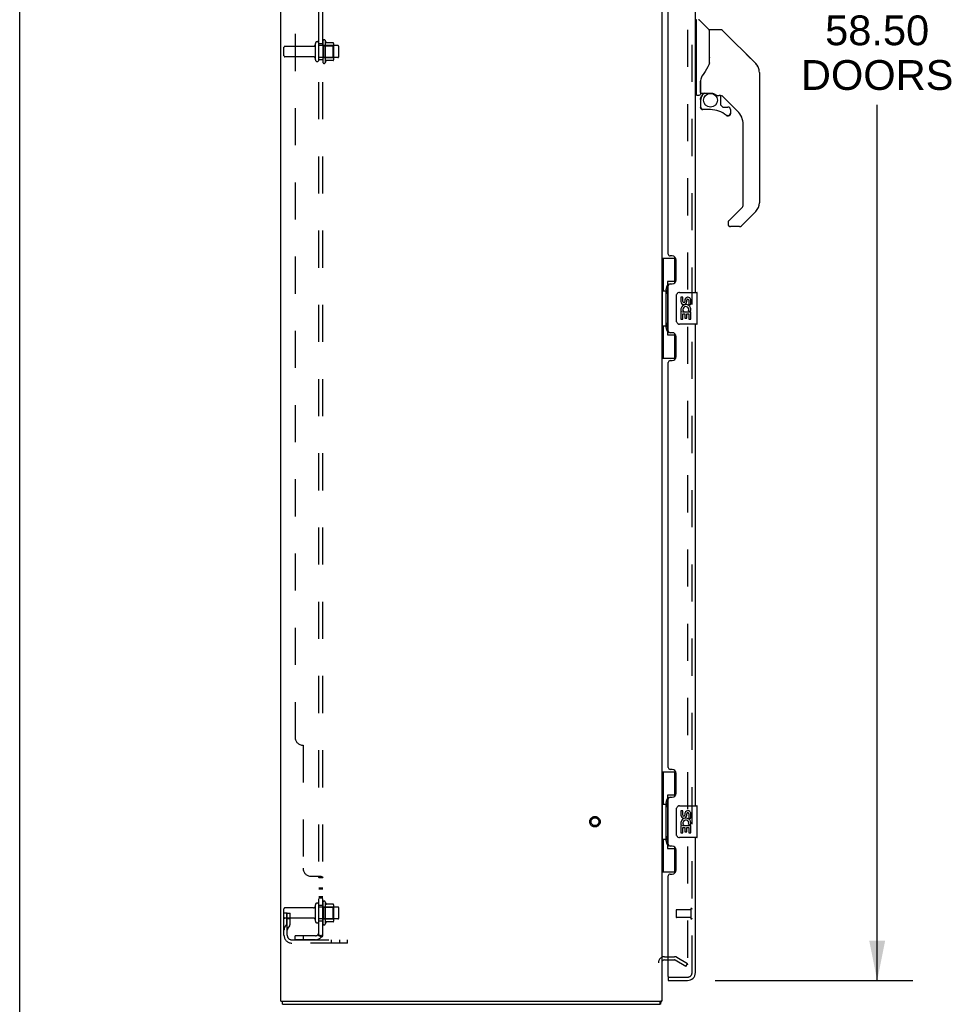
# Model space of a CAD drawing. Header units: inches. Extents: x 0 to 212, y 0 to 138.
# Tile 4 of 80: x 0 to 29, y 47 to 78. Entities that reach past the tile are written whole.
import ezdxf

# ---------------------------------------------------------------- set-up
doc = ezdxf.new("R2010")
doc.units = ezdxf.units.IN
doc.header["$LTSCALE"] = 11.6875
doc.header["$MEASUREMENT"] = 0
doc.linetypes.add('HIDDEN', pattern=[0.2, 0.1, -0.1])
doc.layers.get('0').update_dxf_attribs({"linetype": 'CONTINUOUS'})
for name, color, linetype in [('DEFAULT_2', 8, 'HIDDEN'), ('DIMENSIONS', 7, 'CONTINUOUS'), ('MAIN_DOOR_ASSEMBLY', 7, 'CONTINUOUS'), ('SECONDARY_DOOR_ASSEMBLY', 7, 'CONTINUOUS'), ('SUBPANEL', 7, 'CONTINUOUS')]:
    doc.layers.add(name, color=color, linetype=linetype)
doc.styles.get("Standard").update_dxf_attribs({"font": 'arial.ttf'})
doc.dimstyles.new('DIMSTYLE_1', dxfattribs={"dimtxt": 0.9375, "dimasz": 1.25, "dimexe": 0.09, "dimexo": 0.07, "dimgap": 0.0375, "dimtad": 0, "dimtih": 1, "dimtoh": 1, "dimzin": 4, "dimdsep": 46, "dimtxsty": 'Standard', "dimblk": '_FILLED', "dimblk1": '_FILLED', "dimblk2": '_FILLED', "dimcen": 0.09, "dimadec": 3, "dimazin": 1, "dimtfac": 1, "dimtdec": 3, "dimtofl": 0, "dimtmove": 0, "dimatfit": 3, "dimldrblk": '_FILLED', "dimfxl": 0, "dimtolj": 1, "dimtzin": 4, "dimarcsym": 0})

# ---------------------------------------------------------------- blocks, each defined once
blk = doc.blocks.new('_FILLED')
at = {"color": 0, "linetype": 'ByBlock'}
blk.add_solid([(0, 0), (-1, 0.2), (-1, -0.2)], dxfattribs=at)
blk = doc.blocks.new('*D1')
at = {"layer": 'DIMENSIONS', "color": 2, "linetype": 'Continuous'}
for p, q in [((21.905, 106.504), (28.127, 106.504)), ((27.002, 106.504), (27.002, 78.861)), ((27.002, 48.004), (27.002, 75.58)), ((21.905, 48.004), (28.127, 48.004))]:
    blk.add_line(p, q, dxfattribs=at)
at = {"layer": 'DIMENSIONS', "color": 2, "linetype": 'Continuous', "xscale": 1.25, "yscale": 1.25, "zscale": 1.25}
for p, rotation in [((27.002, 106.504), 90), ((27.002, 48.004), 270)]:
    blk.add_blockref('_FILLED', p, dxfattribs=dict(at, rotation=rotation))
at = {"layer": 'DIMENSIONS', "color": 2, "linetype": 'Continuous', "insert": (27.002, 78.392), "char_height": 0.9375, "width": 4.79554, "attachment_point": 2, "line_spacing_factor": 0.9}
blk.add_mtext('58.50\\PDOORS', dxfattribs=at)

msp = doc.modelspace()

# ---------------------------------------------------------------- linework, layer by layer
at = {"color": 7, "linetype": 'Continuous'}
for p, q in [((0, 0), (0, 137.5)), ((20.304, 48.65), (20.423, 48.65)), ((8.271, 47.254), (8.271, 47.358)), ((8.271, 47.254), (20.167, 47.254)), ((20.167, 47.254), (20.167, 47.358)), ((20.196, 47.354), (20.188, 47.358))]:
    msp.add_line(p, q, dxfattribs=at)
at = {"color": 3, "linetype": 'Continuous'}
for p, q in [((8.219, 47.358), (8.219, 107.15)), ((20.219, 107.15), (20.219, 47.358)), ((8.219, 47.358), (20.219, 47.358))]:
    msp.add_line(p, q, dxfattribs=at)
at = {"color": 7, "linetype": 'Continuous'}
for points in [[(20.184, 47.297), (20.184, 47.292), (20.183, 47.287), (20.182, 47.282), (20.181, 47.278), (20.181, 47.274), (20.18, 47.27), (20.179, 47.267), (20.178, 47.265), (20.177, 47.262), (20.176, 47.26), (20.174, 47.258), (20.173, 47.256), (20.171, 47.255), (20.17, 47.255), (20.168, 47.254), (20.167, 47.254)], [(20.196, 47.354), (20.195, 47.351), (20.193, 47.347), (20.192, 47.343), (20.191, 47.339), (20.189, 47.334), (20.188, 47.329), (20.187, 47.323), (20.187, 47.318), (20.186, 47.313), (20.185, 47.307), (20.184, 47.297)]]:
    msp.add_lwpolyline(points, dxfattribs=at)
for centre, radius, start, end in [((20.304, 48.565), 0.085, 90, 180), ((20.03, 47.443), 0.189, 331.6994, 333.2622)]:
    msp.add_arc(centre, radius, start, end, dxfattribs=at)
at = {"layer": 'DEFAULT_2', "color": 8, "linetype": 'HIDDEN'}
for p, q in [((21.031, 105.989), (21.031, 48.52)), ((9.313, 76.997), (9.313, 77.512)), ((9.423, 76.997), (9.423, 77.512)), ((9.548, 77.588), (9.548, 76.92)), ((9.618, 77.61), (9.618, 76.898)), ((9.873, 77.532), (9.646, 77.532)), ((9.884, 77.51), (9.884, 76.999)), ((8.323, 77.119), (8.323, 77.389)), ((9.25, 77.419), (8.353, 77.419)), ((10.018, 77.442), (9.423, 77.442)), ((9.568, 77.438), (9.548, 77.458)), ((9.568, 77.438), (9.568, 77.071)), ((9.568, 77.438), (9.864, 77.438)), ((9.864, 77.438), (9.884, 77.458)), ((9.864, 77.438), (9.864, 77.071)), ((10.048, 77.097), (10.048, 77.412)), ((9.25, 77.089), (8.353, 77.089)), ((10.018, 77.067), (9.423, 77.067)), ((9.568, 77.071), (9.548, 77.051)), ((9.568, 77.071), (9.864, 77.071)), ((9.873, 76.977), (9.646, 76.977)), ((9.864, 77.071), (9.884, 77.051)), ((8.323, 49.428), (8.323, 50.264)), ((9.25, 50.294), (8.353, 50.294)), ((9.313, 49.872), (9.313, 50.387)), ((9.423, 49.872), (9.423, 50.387)), ((10.018, 50.317), (9.423, 50.317)), ((9.548, 50.463), (9.548, 49.795)), ((9.568, 50.313), (9.548, 50.333)), ((9.568, 50.313), (9.864, 50.313)), ((9.568, 50.313), (9.568, 49.946)), ((9.618, 50.485), (9.618, 49.773)), ((9.873, 50.407), (9.646, 50.407)), ((9.864, 50.313), (9.884, 50.333)), ((9.864, 50.313), (9.864, 49.946)), ((9.884, 50.385), (9.884, 49.874)), ((10.048, 49.972), (10.048, 50.287)), ((8.427, 50.129), (8.323, 50.129)), ((9.25, 49.964), (8.353, 49.964)), ((8.413, 49.789), (8.413, 50.129)), ((8.413, 49.954), (8.517, 49.954)), ((8.427, 50.129), (8.517, 50.129)), ((8.427, 49.428), (8.427, 50.129)), ((8.517, 49.789), (8.517, 50.129)), ((10.018, 49.942), (9.423, 49.942)), ((9.568, 49.946), (9.548, 49.926)), ((9.568, 49.946), (9.864, 49.946)), ((9.864, 49.946), (9.884, 49.926)), ((8.411, 49.783), (8.362, 49.715)), ((8.495, 49.722), (8.446, 49.654)), ((9.873, 49.852), (9.646, 49.852)), ((8.569, 49.286), (10.323, 49.286)), ((10.323, 49.182), (8.569, 49.182)), ((9.82, 49.182), (9.82, 49.286)), ((10.076, 49.182), (10.076, 49.286)), ((10.323, 49.182), (10.323, 49.286)), ((20.304, 48.754), (20.623, 48.754)), ((20.692, 48.736), (21.031, 48.54)), ((20.423, 48.65), (20.623, 48.65)), ((20.979, 48.45), (20.64, 48.646)), ((20.979, 48.45), (21.031, 48.54))]:
    msp.add_line(p, q, dxfattribs=at)
for points in [[(21.006, 48.502), (21.007, 48.502), (21.007, 48.501), (21.008, 48.501), (21.008, 48.501), (21.009, 48.501), (21.01, 48.5)], [(21.014, 48.5), (21.014, 48.5), (21.013, 48.5), (21.013, 48.5), (21.012, 48.5), (21.011, 48.5), (21.011, 48.5), (21.01, 48.5), (21.01, 48.5)], [(21.031, 48.52), (21.031, 48.519), (21.031, 48.518), (21.031, 48.518), (21.031, 48.517), (21.031, 48.516), (21.031, 48.516), (21.031, 48.515), (21.031, 48.514), (21.03, 48.514), (21.03, 48.513), (21.03, 48.512), (21.03, 48.512), (21.03, 48.511), (21.029, 48.51), (21.029, 48.51), (21.029, 48.509), (21.028, 48.509), (21.028, 48.508), (21.028, 48.507), (21.027, 48.507), (21.027, 48.506), (21.026, 48.506), (21.026, 48.505), (21.026, 48.505), (21.025, 48.504), (21.025, 48.504), (21.024, 48.504), (21.024, 48.503), (21.023, 48.503), (21.023, 48.502), (21.022, 48.502), (21.022, 48.502), (21.021, 48.502), (21.02, 48.501), (21.02, 48.501), (21.019, 48.501), (21.019, 48.501), (21.018, 48.5), (21.017, 48.5), (21.017, 48.5), (21.016, 48.5), (21.016, 48.5), (21.015, 48.5), (21.014, 48.5), (21.014, 48.5)]]:
    msp.add_lwpolyline(points, dxfattribs=at)
for radius in [0.164, 0.124]:
    msp.add_circle((18.115, 53.004), radius, dxfattribs=at)
for centre, radius, start, end in [((9.368, 77.512), 0.055, 360, 180), ((9.586, 77.588), 0.0384, 34.4497, 180), ((9.018, 77.254), 0.698, 23.9679, 30.6631), ((9.664, 77.542), 0.01, 203.9679, 270), ((9.873, 77.522), 0.01, 5.1938, 90), ((9.743, 77.51), 0.141, 0, 5.2081), ((8.353, 77.389), 0.03, 90, 180), ((9.25, 77.482), 0.0625, 270, 360), ((10.018, 77.412), 0.03, 360, 90), ((8.353, 77.119), 0.03, 180, 270), ((9.25, 77.027), 0.0625, 0, 90), ((9.368, 76.997), 0.055, 180, 0), ((9.586, 76.92), 0.0384, 180, 325.5503), ((9.018, 77.254), 0.698, 329.3369, 336.0321), ((9.664, 76.967), 0.01, 90, 156.0321), ((9.873, 76.987), 0.01, 270, 354.8062), ((9.743, 76.999), 0.141, 354.7919, 360), ((10.018, 77.097), 0.03, 270, 0), ((8.353, 50.264), 0.03, 90, 180), ((9.25, 50.357), 0.0625, 270, 360), ((9.368, 50.387), 0.055, 360, 180), ((9.586, 50.463), 0.0384, 34.4497, 180), ((9.018, 50.129), 0.698, 23.9679, 30.6631), ((9.664, 50.417), 0.01, 203.9679, 270), ((9.873, 50.397), 0.01, 5.1938, 90), ((9.743, 50.385), 0.141, 0, 5.2081), ((10.018, 50.287), 0.03, 360, 90), ((8.353, 49.994), 0.03, 180, 270), ((9.25, 49.902), 0.0625, 0, 90), ((10.018, 49.972), 0.03, 270, 0), ((8.531, 49.593), 0.208, 144.2461, 180), ((8.403, 49.789), 0.01, 324.2461, 360), ((8.531, 49.593), 0.104, 144.2461, 180), ((8.403, 49.789), 0.114, 324.2461, 360), ((9.368, 49.872), 0.055, 180, 0), ((9.586, 49.795), 0.0384, 180, 325.5503), ((9.018, 50.129), 0.698, 329.3369, 336.0321), ((9.664, 49.842), 0.01, 90, 156.0321), ((9.873, 49.862), 0.01, 270, 354.8062), ((9.743, 49.874), 0.141, 354.7919, 360), ((8.569, 49.428), 0.246, 180, 270), ((8.569, 49.428), 0.142, 180, 270), ((20.304, 48.565), 0.189, 90, 180), ((20.623, 48.617), 0.137, 60, 90), ((20.623, 48.617), 0.033, 60, 90)]:
    msp.add_arc(centre, radius, start, end, dxfattribs=at)
at = {"layer": 'MAIN_DOOR_ASSEMBLY', "color": 8, "linetype": 'HIDDEN'}
for p, q in [((21.173, 48.251), (21.173, 106.258)), ((20.443, 48.108), (20.54, 48.108)), ((20.673, 48.108), (21.03, 48.108))]:
    msp.add_line(p, q, dxfattribs=at)
at = {"layer": 'MAIN_DOOR_ASSEMBLY', "color": 7, "linetype": 'Continuous'}
msp.add_line((20.54, 48.108), (20.673, 48.108), dxfattribs=at)
for centre, radius, start, end in [((22.899, 76.599), 0.394, 20.9479, 45), ((22.899, 76.599), 0.394, 6.1414, 8.064), ((21.462, 75.967), 0.0197, 180, 270), ((22.899, 72.496), 0.394, 315, 360), ((22.387, 71.821), 0.0787, 188.982, 270), ((22.669, 71.821), 0.0787, 270, 315)]:
    msp.add_arc(centre, radius, start, end, dxfattribs=at)
at = {"layer": 'MAIN_DOOR_ASSEMBLY', "color": 8, "linetype": 'HIDDEN'}
msp.add_arc((21.03, 48.251), 0.142, 270, 360, dxfattribs=at)
at = {"layer": 'SECONDARY_DOOR_ASSEMBLY', "color": 8, "linetype": 'HIDDEN'}
for p, q in [((21.173, 48.251), (21.173, 106.258)), ((21.13, 50.232), (20.683, 50.232)), ((21.13, 50.25), (21.13, 49.966)), ((20.673, 50.222), (20.673, 49.994)), ((21.13, 49.984), (20.683, 49.984)), ((20.443, 48.108), (20.54, 48.108)), ((20.673, 48.108), (21.03, 48.108))]:
    msp.add_line(p, q, dxfattribs=at)
at = {"layer": 'SECONDARY_DOOR_ASSEMBLY', "color": 3, "linetype": 'Continuous'}
for p, q in [((21.277, 69.671), (21.277, 84.838)), ((20.423, 70.878), (20.423, 83.63)), ((20.543, 70.818), (20.483, 70.818)), ((20.673, 70.068), (20.673, 70.688)), ((20.423, 68.463), (20.423, 69.878)), ((20.483, 69.938), (20.543, 69.938)), ((21.277, 53.504), (21.277, 68.671)), ((20.543, 68.403), (20.483, 68.403)), ((20.673, 67.653), (20.673, 68.273)), ((20.423, 54.712), (20.423, 67.463)), ((20.483, 67.523), (20.543, 67.523)), ((20.543, 54.652), (20.483, 54.652)), ((20.673, 53.902), (20.673, 54.522)), ((20.423, 52.297), (20.423, 53.712)), ((20.483, 53.772), (20.543, 53.772)), ((21.277, 48.251), (21.277, 52.504)), ((20.543, 52.237), (20.483, 52.237)), ((20.673, 51.487), (20.673, 52.107)), ((20.423, 48.128), (20.423, 51.297)), ((20.483, 51.357), (20.543, 51.357)), ((20.423, 48.004), (21.03, 48.004))]:
    msp.add_line(p, q, dxfattribs=at)
at = {"layer": 'SECONDARY_DOOR_ASSEMBLY', "color": 7, "linetype": 'Continuous'}
for p, q in [((21.316, 78.199), (21.277, 78.199)), ((21.316, 75.884), (21.316, 78.25)), ((21.701, 77.952), (21.406, 78.247)), ((21.71, 77.931), (21.71, 76.879)), ((21.718, 76.891), (21.718, 77.935)), ((22.079, 77.943), (21.726, 77.943)), ((22.135, 77.92), (23.177, 76.877)), ((21.717, 76.9), (21.696, 76.842)), ((22.872, 77.183), (22.872, 77.183)), ((23.178, 76.877), (22.877, 77.177)), ((23.244, 76.788), (23.245, 76.787)), ((23.293, 76.599), (23.293, 72.496)), ((21.434, 76.321), (21.434, 76.318)), ((21.434, 76.318), (21.434, 75.916)), ((21.443, 76.347), (21.442, 76.323)), ((21.442, 75.967), (21.442, 76.323)), ((21.434, 76.233), (21.435, 76.24)), ((21.435, 76.246), (21.436, 76.253)), ((21.435, 76.24), (21.435, 76.246)), ((21.436, 76.253), (21.437, 76.259)), ((21.437, 76.259), (21.439, 76.266)), ((21.316, 75.935), (21.277, 75.935)), ((21.395, 75.876), (21.324, 75.876)), ((21.438, 75.743), (21.438, 75.506)), ((21.44, 75.743), (21.449, 75.743)), ((21.462, 75.948), (21.757, 75.948)), ((21.561, 75.948), (21.496, 75.882)), ((21.501, 75.877), (21.499, 75.879)), ((21.504, 75.875), (21.501, 75.877)), ((21.954, 75.876), (22.03, 75.876)), ((22.068, 75.873), (22.068, 75.589)), ((22.608, 75.38), (22.113, 75.875)), ((21.449, 75.506), (21.44, 75.506)), ((21.753, 75.427), (21.517, 75.427)), ((22.072, 75.581), (22.143, 75.509)), ((22.152, 75.506), (22.304, 75.506)), ((22.383, 75.427), (22.383, 75.308)), ((22.313, 75.231), (22.304, 75.231)), ((22.381, 75.308), (22.372, 75.308)), ((22.381, 75.308), (22.381, 75.299)), ((22.781, 72.411), (22.781, 74.962)), ((22.326, 71.924), (22.758, 72.355)), ((23.177, 72.218), (22.725, 71.766)), ((22.308, 71.881), (22.308, 71.821)), ((22.669, 71.742), (22.387, 71.742)), ((20.219, 70.746), (20.659, 70.746)), ((20.258, 70.746), (20.258, 69.721)), ((20.623, 70.746), (20.623, 69.966)), ((20.359, 69.751), (20.359, 69.772)), ((20.623, 70.011), (20.396, 70.011)), ((20.396, 70.011), (20.396, 68.331)), ((20.236, 69.721), (20.359, 69.721)), ((20.236, 69.721), (20.236, 68.621)), ((20.359, 68.621), (20.359, 69.721)), ((20.682, 68.771), (20.682, 69.571)), ((20.782, 69.671), (21.322, 69.671)), ((20.882, 69.517), (20.819, 69.517)), ((20.819, 69.517), (20.819, 69.38)), ((20.882, 69.38), (20.882, 69.517)), ((21.337, 68.686), (21.337, 69.656)), ((20.947, 69.443), (20.947, 69.374)), ((21.008, 69.38), (21.008, 69.422)), ((21.071, 69.422), (21.071, 69.286)), ((21.071, 69.286), (21.134, 69.286)), ((21.134, 69.286), (21.134, 69.422)), ((20.838, 69.055), (20.819, 69.055)), ((20.819, 69.055), (20.819, 68.825)), ((20.872, 69.055), (20.899, 69.075)), ((20.872, 69.055), (21.134, 69.055)), ((20.882, 68.993), (20.947, 68.993)), ((20.882, 68.825), (20.882, 68.993)), ((20.947, 68.993), (20.947, 68.857)), ((20.947, 68.857), (21.008, 68.857)), ((21.008, 68.993), (21.071, 68.993)), ((21.008, 68.857), (21.008, 68.993)), ((21.063, 69.091), (21.121, 69.066)), ((21.071, 68.993), (21.071, 68.825)), ((21.134, 68.825), (21.134, 69.055)), ((20.236, 68.621), (20.359, 68.621)), ((20.258, 68.621), (20.258, 67.596)), ((20.359, 68.57), (20.359, 68.591)), ((21.322, 68.671), (20.782, 68.671)), ((20.819, 68.825), (20.882, 68.825)), ((21.071, 68.825), (21.134, 68.825)), ((20.396, 68.331), (20.623, 68.331)), ((20.623, 68.376), (20.623, 67.596)), ((20.219, 67.596), (20.659, 67.596)), ((20.219, 54.579), (20.659, 54.579)), ((20.258, 54.579), (20.258, 53.554)), ((20.623, 54.579), (20.623, 53.799)), ((20.623, 53.844), (20.396, 53.844)), ((20.396, 53.844), (20.396, 52.164)), ((20.236, 53.554), (20.359, 53.554)), ((20.236, 53.554), (20.236, 52.454)), ((20.359, 53.585), (20.359, 53.605)), ((20.359, 52.454), (20.359, 53.554)), ((20.682, 52.604), (20.682, 53.404)), ((20.782, 53.504), (21.322, 53.504)), ((20.882, 53.35), (20.819, 53.35)), ((20.819, 53.35), (20.819, 53.214)), ((20.882, 53.214), (20.882, 53.35)), ((21.337, 52.519), (21.337, 53.489)), ((20.947, 53.276), (20.947, 53.207)), ((21.008, 53.214), (21.008, 53.256)), ((21.071, 53.256), (21.071, 53.119)), ((21.071, 53.119), (21.134, 53.119)), ((21.134, 53.119), (21.134, 53.256)), ((20.838, 52.889), (20.819, 52.889)), ((20.819, 52.889), (20.819, 52.658)), ((20.872, 52.889), (20.899, 52.908)), ((20.872, 52.889), (21.134, 52.889)), ((20.882, 52.826), (20.947, 52.826)), ((20.882, 52.658), (20.882, 52.826)), ((20.947, 52.826), (20.947, 52.69)), ((21.008, 52.826), (21.071, 52.826)), ((21.008, 52.69), (21.008, 52.826)), ((21.063, 52.925), (21.121, 52.9)), ((21.071, 52.826), (21.071, 52.658)), ((21.134, 52.658), (21.134, 52.889)), ((20.236, 52.454), (20.359, 52.454)), ((20.258, 52.454), (20.258, 51.429)), ((20.359, 52.404), (20.359, 52.424)), ((21.322, 52.504), (20.782, 52.504)), ((20.819, 52.658), (20.882, 52.658)), ((20.947, 52.69), (21.008, 52.69)), ((21.071, 52.658), (21.134, 52.658)), ((20.396, 52.164), (20.623, 52.164)), ((20.623, 52.209), (20.623, 51.429)), ((20.219, 51.429), (20.659, 51.429)), ((20.423, 48.108), (20.443, 48.108)), ((20.423, 48.108), (20.423, 48.004)), ((20.54, 48.108), (20.673, 48.108))]:
    msp.add_line(p, q, dxfattribs=at)
for points in [[(22.135, 77.92), (22.127, 77.927), (22.118, 77.933), (22.109, 77.937), (22.099, 77.941), (22.089, 77.943), (22.079, 77.943)], [(21.71, 77.067), (21.712, 77.067), (21.714, 77.066), (21.716, 77.064), (21.717, 77.063), (21.718, 77.062), (21.718, 77.06)], [(21.696, 76.842), (21.666, 76.774), (21.63, 76.703), (21.588, 76.632), (21.541, 76.559), (21.495, 76.493)], [(23.285, 76.676), (23.278, 76.707), (23.264, 76.746), (23.246, 76.785), (23.224, 76.821), (23.199, 76.854), (23.178, 76.877)], [(21.434, 76.325), (21.434, 76.324), (21.434, 76.321)], [(21.439, 76.266), (21.44, 76.269), (21.441, 76.273), (21.442, 76.277), (21.442, 76.278)], [(21.495, 76.493), (21.485, 76.477), (21.47, 76.448), (21.457, 76.416), (21.448, 76.382), (21.443, 76.347)], [(21.44, 75.743), (21.441, 75.759), (21.443, 75.774), (21.446, 75.789), (21.45, 75.803), (21.455, 75.818), (21.462, 75.832), (21.469, 75.845), (21.478, 75.858), (21.487, 75.87), (21.497, 75.881)], [(21.504, 75.875), (21.494, 75.864), (21.485, 75.852), (21.477, 75.84), (21.47, 75.828), (21.464, 75.814), (21.459, 75.801), (21.455, 75.787), (21.452, 75.772), (21.45, 75.758), (21.449, 75.743)], [(21.499, 75.879), (21.499, 75.88), (21.498, 75.88), (21.498, 75.881), (21.497, 75.881)], [(21.757, 75.948), (21.76, 75.948), (21.774, 75.947), (21.787, 75.946), (21.8, 75.944), (21.813, 75.941), (21.825, 75.938), (21.836, 75.935), (21.847, 75.931), (21.857, 75.928), (21.866, 75.923), (21.875, 75.919), (21.883, 75.915), (21.89, 75.911), (21.897, 75.907), (21.903, 75.904), (21.909, 75.9), (21.914, 75.897), (21.918, 75.894), (21.926, 75.889)], [(21.926, 75.889), (21.93, 75.886), (21.933, 75.884), (21.936, 75.882), (21.939, 75.881), (21.942, 75.879), (21.944, 75.878), (21.948, 75.877), (21.952, 75.876)], [(21.517, 75.429), (21.508, 75.43), (21.5, 75.431), (21.492, 75.433), (21.484, 75.437), (21.476, 75.441), (21.469, 75.446), (21.463, 75.452), (21.457, 75.458), (21.452, 75.465), (21.448, 75.472), (21.445, 75.48), (21.442, 75.489), (21.441, 75.497), (21.44, 75.506)], [(21.449, 75.506), (21.45, 75.498), (21.451, 75.49), (21.453, 75.483), (21.456, 75.476), (21.46, 75.47), (21.464, 75.463), (21.469, 75.458), (21.475, 75.453), (21.481, 75.448), (21.488, 75.445), (21.495, 75.442), (21.502, 75.44), (21.509, 75.438), (21.517, 75.438)], [(21.517, 75.429), (21.517, 75.429), (21.517, 75.43), (21.517, 75.431), (21.517, 75.432), (21.517, 75.433), (21.517, 75.435), (21.517, 75.438)], [(22.304, 75.231), (22.296, 75.231), (22.287, 75.233), (22.278, 75.235), (22.27, 75.239), (22.263, 75.243), (22.256, 75.248)], [(22.261, 75.255), (22.268, 75.251), (22.274, 75.247), (22.281, 75.244), (22.289, 75.242), (22.296, 75.24), (22.304, 75.24), (22.311, 75.24), (22.319, 75.241), (22.326, 75.243), (22.333, 75.246), (22.34, 75.25), (22.346, 75.254), (22.352, 75.259), (22.357, 75.265), (22.362, 75.271), (22.366, 75.278), (22.369, 75.285), (22.371, 75.292), (22.372, 75.3), (22.372, 75.308)], [(22.381, 75.299), (22.379, 75.291), (22.377, 75.282), (22.374, 75.274), (22.369, 75.267), (22.364, 75.26), (22.359, 75.253), (22.352, 75.248), (22.345, 75.243), (22.338, 75.238), (22.33, 75.235), (22.321, 75.233), (22.313, 75.231)], [(22.326, 71.924), (22.325, 71.923), (22.325, 71.922), (22.324, 71.921), (22.323, 71.92), (22.322, 71.919), (22.321, 71.918)], [(20.396, 69.987), (20.396, 69.984), (20.396, 69.98), (20.397, 69.976), (20.399, 69.972), (20.4, 69.967), (20.402, 69.962), (20.405, 69.956), (20.408, 69.95), (20.411, 69.944), (20.415, 69.937), (20.419, 69.93), (20.424, 69.922), (20.429, 69.913), (20.432, 69.91)], [(20.682, 69.571), (20.682, 69.577), (20.683, 69.583), (20.684, 69.59), (20.685, 69.596), (20.687, 69.601), (20.689, 69.607)], [(20.689, 68.735), (20.687, 68.74), (20.685, 68.746), (20.684, 68.752), (20.683, 68.758), (20.682, 68.765), (20.682, 68.771)], [(20.432, 68.432), (20.429, 68.428), (20.424, 68.42), (20.419, 68.412), (20.415, 68.405), (20.411, 68.398), (20.408, 68.391), (20.405, 68.385), (20.402, 68.38), (20.4, 68.375), (20.399, 68.37), (20.397, 68.366), (20.396, 68.362), (20.396, 68.358), (20.396, 68.355)], [(20.396, 53.821), (20.396, 53.817), (20.396, 53.813), (20.397, 53.809), (20.399, 53.805), (20.4, 53.8), (20.402, 53.795), (20.405, 53.79), (20.408, 53.784), (20.411, 53.777), (20.415, 53.77), (20.419, 53.763), (20.424, 53.755), (20.429, 53.747), (20.432, 53.743)], [(20.682, 53.404), (20.682, 53.411), (20.683, 53.417), (20.684, 53.423), (20.685, 53.429), (20.687, 53.435), (20.689, 53.44)], [(20.689, 52.568), (20.687, 52.574), (20.685, 52.58), (20.684, 52.586), (20.683, 52.592), (20.682, 52.598), (20.682, 52.604)], [(20.432, 52.265), (20.429, 52.262), (20.424, 52.253), (20.419, 52.245), (20.415, 52.238), (20.411, 52.231), (20.408, 52.225), (20.405, 52.219), (20.402, 52.213), (20.4, 52.208), (20.399, 52.203), (20.397, 52.199), (20.396, 52.195), (20.396, 52.191), (20.396, 52.188)]]:
    msp.add_lwpolyline(points, dxfattribs=at)
msp.add_circle((21.753, 75.722), 0.217, dxfattribs=at)
for centre, radius, start, end in [((21.324, 78.25), 0.00787, 90, 180), ((21.379, 78.219), 0.0394, 45, 90), ((21.68, 77.931), 0.0295, 0, 45), ((21.726, 77.935), 0.00787, 90, 180), ((21.698, 77.761), 0.0197, 306.994, 360), ((22.899, 76.599), 0.394, 20.9479, 45), ((22.899, 76.599), 0.394, 0, 11.2904), ((21.462, 75.967), 0.0197, 180, 270), ((21.324, 75.884), 0.00787, 180, 270), ((21.395, 75.916), 0.0394, 270, 360), ((21.635, 75.743), 0.197, 135, 180), ((22.03, 75.679), 0.197, 50.6498, 90), ((21.517, 75.506), 0.0787, 180, 270), ((21.753, 74.639), 0.787, 50.4788, 90), ((22.08, 75.589), 0.0118, 180, 225), ((22.152, 75.517), 0.0118, 225, 270), ((22.304, 75.427), 0.0787, 0, 90), ((22.19, 74.962), 0.591, 0, 45), ((22.304, 75.308), 0.0787, 230.4788, 360), ((22.702, 72.411), 0.0787, 315, 360), ((22.899, 72.496), 0.394, 315, 360), ((22.367, 71.881), 0.0591, 141.1326, 180), ((22.387, 71.821), 0.0787, 180, 270), ((22.669, 71.821), 0.0787, 270, 315), ((20.782, 69.571), 0.1, 90, 158.7946), ((21.04, 69.422), 0.0943, 68.6999, 167.4338), ((21.039, 69.422), 0.0314, 0, 180.0485), ((21.04, 69.422), 0.0943, 0, 68.6704), ((21.322, 69.656), 0.015, 0, 90), ((20.914, 69.38), 0.0943, 180, 360), ((20.973, 69.129), 0.154, 161.4199, 206.1963), ((20.977, 69.129), 0.157, 336.5966, 161.8791), ((20.914, 69.38), 0.0314, 180, 261.2295), ((20.977, 69.129), 0.0943, 336.5966, 215.1122), ((20.913, 69.385), 0.0362, 263.4285, 341.7628), ((20.977, 69.129), 0.157, 205.737, 207.8532), ((20.782, 68.771), 0.1, 201.205, 270), ((21.322, 68.686), 0.015, 270, 360), ((20.782, 53.404), 0.1, 90, 158.7946), ((21.04, 53.256), 0.0943, 68.6999, 167.4338), ((21.04, 53.256), 0.0943, 0, 68.6704), ((21.322, 53.489), 0.015, 0, 90), ((20.914, 53.214), 0.0943, 180, 360), ((20.977, 52.962), 0.157, 336.5966, 161.8791), ((20.914, 53.214), 0.0314, 180, 261.2295), ((20.977, 52.962), 0.0943, 336.5966, 215.1122), ((20.913, 53.219), 0.0362, 263.4285, 341.7628), ((21.039, 53.256), 0.0314, 0, 180.0485), ((20.973, 52.962), 0.154, 161.4199, 206.1963), ((20.977, 52.962), 0.157, 205.737, 207.8532), ((20.782, 52.604), 0.1, 201.205, 270), ((21.322, 52.519), 0.015, 270, 360), ((21.113, 48.394), 0.26, 267.392, 270)]:
    msp.add_arc(centre, radius, start, end, dxfattribs=at)
at = {"layer": 'SECONDARY_DOOR_ASSEMBLY', "color": 3, "linetype": 'Continuous'}
for centre, radius, start, end in [((20.483, 70.878), 0.06, 180, 270), ((20.543, 70.688), 0.13, 0, 90), ((20.483, 69.878), 0.06, 90, 180), ((20.543, 70.068), 0.13, 270, 360), ((20.483, 68.463), 0.06, 180, 270), ((20.543, 68.273), 0.13, 0, 90), ((20.543, 67.653), 0.13, 270, 360), ((20.483, 67.463), 0.06, 90, 180), ((20.483, 54.712), 0.06, 180, 270), ((20.543, 54.522), 0.13, 0, 90), ((20.483, 53.712), 0.06, 90, 180), ((20.543, 53.902), 0.13, 270, 360), ((20.483, 52.297), 0.06, 180, 270), ((20.543, 52.107), 0.13, 0, 90), ((20.543, 51.487), 0.13, 270, 360), ((20.483, 51.297), 0.06, 90, 180), ((20.443, 48.128), 0.02, 180, 270), ((21.03, 48.251), 0.246, 270, 360)]:
    msp.add_arc(centre, radius, start, end, dxfattribs=at)
at = {"layer": 'SECONDARY_DOOR_ASSEMBLY', "color": 8, "linetype": 'HIDDEN'}
for centre, radius, start, end in [((20.683, 50.222), 0.01, 90, 180), ((21.151, 50.25), 0.0215, 0, 180), ((20.683, 49.994), 0.01, 180, 270), ((21.151, 49.966), 0.0215, 180, 360), ((21.03, 48.251), 0.142, 270, 360)]:
    msp.add_arc(centre, radius, start, end, dxfattribs=at)
at = {"layer": 'SECONDARY_DOOR_ASSEMBLY', "color": 7, "linetype": 'Continuous'}
for centre, start_param, end_param in [((20.463, 69.761), 0.699287, 1.51401), ((20.463, 69.761), -4.655602, -3.84088), ((20.463, 68.58), 0.699287, 1.51401), ((20.463, 68.58), -4.655602, -3.84088), ((20.463, 53.595), 0.699287, 1.51401), ((20.463, 53.595), -4.655602, -3.84088), ((20.463, 52.414), 0.699287, 1.51401), ((20.463, 52.414), -4.655602, -3.84088)]:
    msp.add_ellipse(centre, major_axis=(0, 0.18), ratio=0.579493, start_param=start_param, end_param=end_param, dxfattribs=at)
at = {"layer": 'SUBPANEL', "color": 8, "linetype": 'HIDDEN'}
for p, q in [((9.423, 49.411), (9.423, 105.098)), ((9.548, 49.411), (9.548, 105.098)), ((8.673, 98.848), (8.673, 55.661)), ((9.423, 77.504), (9.548, 77.504)), ((9.423, 77.004), (9.548, 77.004)), ((8.923, 55.411), (8.923, 51.536)), ((9.173, 51.286), (9.494, 51.286)), ((9.423, 51.25), (9.548, 51.25)), ((9.496, 51.284), (9.498, 51.282)), ((9.514, 51.275), (9.522, 51.272)), ((9.423, 50.925), (9.548, 50.925)), ((9.423, 50.888), (9.548, 50.888)), ((9.423, 50.644), (9.548, 50.644)), ((9.423, 50.607), (9.548, 50.607)), ((9.423, 50.379), (9.548, 50.379)), ((9.423, 49.879), (9.548, 49.879)), ((9.311, 49.411), (8.673, 49.411)), ((8.673, 49.286), (8.673, 49.411)), ((8.923, 49.411), (8.923, 49.286)), ((9.494, 49.372), (9.397, 49.451)), ((9.423, 49.411), (9.548, 49.411)), ((9.311, 49.286), (8.673, 49.286))]:
    msp.add_line(p, q, dxfattribs=at)
for points in [[(9.397, 51.286), (9.397, 51.284), (9.397, 51.282), (9.397, 51.28), (9.397, 51.279), (9.398, 51.277), (9.398, 51.276), (9.399, 51.274), (9.4, 51.273), (9.402, 51.271), (9.403, 51.27), (9.405, 51.268), (9.406, 51.267), (9.408, 51.266), (9.412, 51.263)], [(9.397, 51.286), (9.397, 51.284), (9.397, 51.282), (9.397, 51.28), (9.397, 51.279), (9.398, 51.277), (9.398, 51.276), (9.399, 51.274)], [(9.4, 51.273), (9.402, 51.271), (9.403, 51.27), (9.405, 51.268)], [(9.412, 51.263), (9.414, 51.262), (9.416, 51.26), (9.418, 51.259), (9.419, 51.257), (9.421, 51.256), (9.422, 51.254), (9.422, 51.253), (9.423, 51.252), (9.423, 51.25)], [(9.416, 51.26), (9.418, 51.259), (9.419, 51.257), (9.421, 51.256)], [(9.422, 51.254), (9.422, 51.253), (9.423, 51.252), (9.423, 51.25)], [(9.494, 51.286), (9.496, 51.284), (9.498, 51.282), (9.501, 51.281), (9.504, 51.279), (9.507, 51.278), (9.511, 51.276), (9.514, 51.275)], [(9.522, 51.272), (9.525, 51.27), (9.529, 51.269)], [(9.529, 51.269), (9.532, 51.267), (9.535, 51.265), (9.537, 51.264), (9.54, 51.262), (9.543, 51.26), (9.544, 51.258), (9.546, 51.256), (9.547, 51.255), (9.547, 51.253), (9.548, 51.252), (9.548, 51.25)], [(9.537, 51.264), (9.54, 51.262), (9.543, 51.26), (9.544, 51.258)], [(9.546, 51.256), (9.547, 51.255), (9.547, 51.253), (9.548, 51.252), (9.548, 51.25)], [(9.397, 49.451), (9.397, 49.451), (9.397, 49.45), (9.397, 49.449), (9.397, 49.448), (9.398, 49.447), (9.398, 49.446), (9.399, 49.445), (9.4, 49.443), (9.402, 49.441), (9.403, 49.44), (9.405, 49.438), (9.408, 49.434)], [(9.408, 49.434), (9.41, 49.432), (9.412, 49.43), (9.414, 49.428), (9.416, 49.425), (9.418, 49.423), (9.419, 49.42), (9.421, 49.418), (9.422, 49.416), (9.422, 49.414), (9.423, 49.412), (9.423, 49.411)], [(9.419, 49.433), (9.419, 49.433), (9.419, 49.434), (9.419, 49.434), (9.419, 49.433), (9.419, 49.433), (9.419, 49.433), (9.42, 49.433), (9.42, 49.433), (9.42, 49.432), (9.421, 49.432), (9.421, 49.432), (9.422, 49.431), (9.422, 49.431), (9.423, 49.431)], [(9.483, 49.41), (9.483, 49.41), (9.482, 49.41), (9.482, 49.41), (9.482, 49.411), (9.481, 49.411), (9.481, 49.411), (9.48, 49.411), (9.48, 49.411), (9.479, 49.411), (9.479, 49.411), (9.478, 49.411), (9.477, 49.411), (9.477, 49.411), (9.476, 49.411), (9.475, 49.412), (9.475, 49.412), (9.474, 49.412), (9.473, 49.412), (9.473, 49.412), (9.472, 49.412), (9.471, 49.412), (9.471, 49.413), (9.47, 49.413), (9.469, 49.413), (9.468, 49.413), (9.468, 49.413), (9.467, 49.414), (9.466, 49.414), (9.465, 49.414), (9.465, 49.414), (9.464, 49.414), (9.463, 49.415), (9.462, 49.415), (9.461, 49.415), (9.461, 49.415), (9.46, 49.416), (9.459, 49.416), (9.458, 49.416), (9.457, 49.416), (9.456, 49.417), (9.455, 49.417), (9.455, 49.417), (9.454, 49.418), (9.453, 49.418), (9.452, 49.418), (9.451, 49.418), (9.45, 49.419), (9.449, 49.419), (9.448, 49.42), (9.447, 49.42), (9.446, 49.42), (9.445, 49.421), (9.444, 49.421), (9.443, 49.421), (9.442, 49.422), (9.441, 49.422), (9.44, 49.423), (9.439, 49.423), (9.438, 49.423), (9.438, 49.424), (9.437, 49.424), (9.436, 49.425), (9.435, 49.425), (9.434, 49.425), (9.433, 49.426), (9.432, 49.426), (9.432, 49.426), (9.431, 49.427), (9.43, 49.427), (9.429, 49.428), (9.429, 49.428), (9.428, 49.428), (9.427, 49.429), (9.426, 49.429), (9.426, 49.429), (9.425, 49.43), (9.424, 49.43), (9.424, 49.431), (9.423, 49.431), (9.422, 49.431), (9.422, 49.432), (9.421, 49.432), (9.421, 49.432), (9.42, 49.433), (9.42, 49.433), (9.419, 49.433), (9.419, 49.433), (9.419, 49.433)], [(9.479, 49.411), (9.48, 49.411), (9.481, 49.411), (9.481, 49.41), (9.482, 49.41), (9.482, 49.41), (9.482, 49.41), (9.482, 49.41), (9.483, 49.41), (9.483, 49.41)], [(9.494, 49.372), (9.496, 49.374), (9.498, 49.376), (9.501, 49.378), (9.504, 49.38), (9.507, 49.382), (9.511, 49.384), (9.514, 49.386), (9.518, 49.387), (9.525, 49.39)], [(9.525, 49.39), (9.529, 49.392), (9.532, 49.393), (9.535, 49.395), (9.537, 49.396), (9.54, 49.398), (9.543, 49.4), (9.544, 49.402), (9.546, 49.404), (9.547, 49.406), (9.547, 49.407), (9.548, 49.409), (9.548, 49.411)]]:
    msp.add_lwpolyline(points, dxfattribs=at)
for centre, radius, start, end in [((8.923, 55.661), 0.25, 180, 270), ((9.173, 51.536), 0.25, 180, 270), ((9.311, 49.523), 0.237, 270, 360), ((9.311, 49.523), 0.112, 270, 360)]:
    msp.add_arc(centre, radius, start, end, dxfattribs=at)

# ---------------------------------------------------------------- dimensions: what is measured, and where the dimension line sits
at = {"layer": 'DIMENSIONS', "color": 2, "linetype": 'Continuous'}
dim = msp.add_linear_dim(base=(27.002, 48.004), p1=(21.835, 106.504), p2=(21.835, 48.004), angle=270, text='<>\\PDOORS', dimstyle='DIMSTYLE_1', dxfattribs=at)
dim.commit()
dim.dimension.update_dxf_attribs({"geometry": '*D1', "text_midpoint": (27.002, 77.221), "dimtype": 160})

doc.saveas('drawing.dxf')
